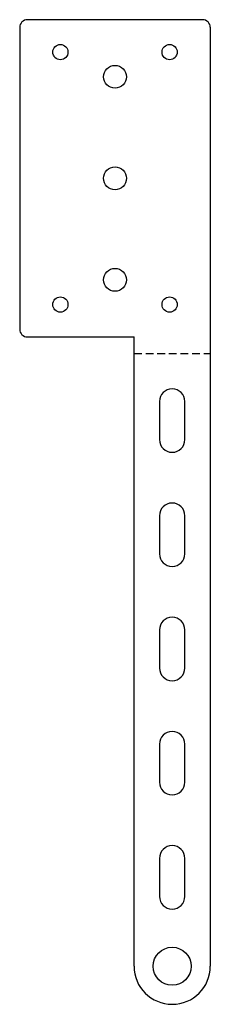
# Model space of a CAD drawing. Header units: millimetres. Extents: x 0 to 75, y 0 to 388.
import ezdxf

# ---------------------------------------------------------------- set-up
doc = ezdxf.new("R2010")
doc.units = ezdxf.units.MM
doc.linetypes.add('SLD-Kesik', pattern=[4.572, 3.048, -1.524])
doc.linetypes.add('SLD-Sürekli', pattern=[0])

msp = doc.modelspace()

# ---------------------------------------------------------------- linework, layer by layer
at = {"color": 7, "linetype": 'SLD-Sürekli', "lineweight": 25}
for p, q in [((72.4, 388.36), (3.4, 388.36)), ((0.4, 385.36), (0.4, 266.36)), ((75.4, 385.36), (75.4, 15.4)), ((3.4, 263.36), (45.4, 263.36)), ((45.4, 15.4), (45.4, 263.36)), ((55.4, 237.91), (55.4, 222.91)), ((65.4, 222.91), (65.4, 237.91)), ((55.4, 192.91), (55.4, 177.91)), ((65.4, 177.91), (65.4, 192.91)), ((55.4, 147.91), (55.4, 132.91)), ((65.4, 132.91), (65.4, 147.91)), ((55.4, 102.91), (55.4, 87.91)), ((65.4, 87.91), (65.4, 102.91)), ((55.4, 57.91), (55.4, 42.91)), ((65.4, 42.91), (65.4, 57.91))]:
    msp.add_line(p, q, dxfattribs=at)
at = {"color": 7, "linetype": 'SLD-Kesik'}
msp.add_line((45.4, 256.89), (75.4, 256.89), dxfattribs=at)
at = {"color": 7, "linetype": 'SLD-Sürekli', "lineweight": 25}
for centre, radius in [((16.4, 375.61), 3), ((59.4, 375.61), 3), ((37.9, 365.86), 4.5), ((37.9, 325.86), 4.5), ((37.9, 285.86), 4.5), ((16.4, 276.11), 3), ((59.4, 276.11), 3), ((60.4, 15.4), 7.5)]:
    msp.add_circle(centre, radius, dxfattribs=at)
for centre, radius, start, end in [((3.4, 385.36), 3, 90, 180), ((72.4, 385.36), 3, 0, 90), ((3.4, 266.36), 3, 180, 270), ((60.4, 237.91), 5, 360, 180), ((60.4, 222.91), 5, 180, 360), ((60.4, 192.91), 5, 0, 180), ((60.4, 177.91), 5, 180, 0), ((60.4, 147.91), 5, 0, 180), ((60.4, 132.91), 5, 180, 360), ((60.4, 102.91), 5, 0, 180), ((60.4, 87.91), 5, 180, 0), ((60.4, 57.91), 5, 0, 180), ((60.4, 42.91), 5, 180, 0), ((60.4, 15.4), 15, 180, 0)]:
    msp.add_arc(centre, radius, start, end, dxfattribs=at)

doc.saveas('drawing.dxf')
